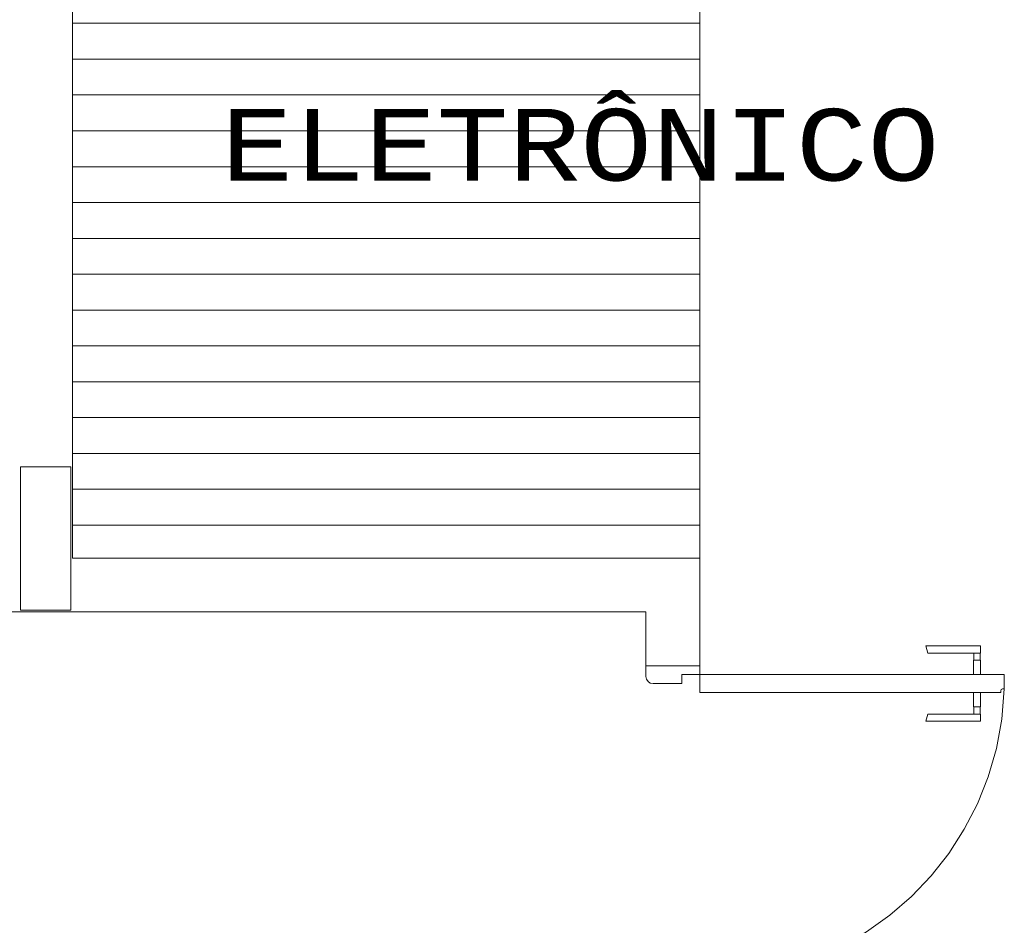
# Model space of a CAD drawing. Header units: feet. Extents: x 8 to 127, y 6 to 90.
# Tile 139 of 256: x 40.49 to 41.87, y 51.79 to 53.05. Entities that reach past the tile are written whole.
import ezdxf

# ---------------------------------------------------------------- set-up
doc = ezdxf.new("R2010")
doc.units = ezdxf.units.FT
doc.header["$MEASUREMENT"] = 0
doc.linetypes.add('HIDDENX2', pattern=[1.905, 1.27, -0.635])
for name, color, linetype in [('Alvenaria', 7, 'Continuous'), ('Esquadria', 250, 'Continuous'), ('FINA', 7, 'Continuous'), ('madeira', 35, 'Continuous'), ('Projeção', 252, 'HIDDENX2'), ('texto', 7, 'Continuous')]:
    doc.layers.add(name, color=color, linetype=linetype)
doc.styles.add('CourierNew', font='cour.ttf')

msp = doc.modelspace()

# ---------------------------------------------------------------- linework, layer by layer
at = {"layer": 'Alvenaria', "lineweight": 5}
for p, q in [((40.5652, 52.3), (40.5652, 54.55)), ((41.4402, 52.3), (40.5652, 52.3)), ((41.4402, 52.15), (41.4402, 52.3)), ((37.9652, 52.225), (41.3652, 52.225)), ((41.3652, 52.225), (41.3652, 52.15)), ((41.3652, 52.15), (41.4402, 52.15))]:
    msp.add_line(p, q, dxfattribs=at)
at = {"layer": 'Esquadria', "lineweight": 5}
for p, q in [((41.7584, 52.1675), (41.7556, 52.1775)), ((41.832, 52.1775), (41.7556, 52.1775)), ((41.832, 52.1675), (41.832, 52.1775)), ((41.832, 52.1675), (41.7584, 52.1675)), ((41.8228, 52.1575), (41.8228, 52.1675)), ((41.8313, 52.1575), (41.8313, 52.1675)), ((41.822, 52.1375), (41.822, 52.1575)), ((41.822, 52.1575), (41.832, 52.1575)), ((41.832, 52.1375), (41.832, 52.1575)), ((41.3652, 52.15), (41.3652, 52.135)), ((41.4152, 52.1375), (41.4402, 52.1375)), ((41.4152, 52.125), (41.4152, 52.1375)), ((41.4402, 52.1375), (41.4402, 52.15)), ((41.4402, 52.1375), (41.4402, 52.1125)), ((41.8652, 52.1375), (41.4402, 52.1375)), ((41.8652, 52.1175), (41.8652, 52.1375)), ((41.3752, 52.125), (41.4152, 52.125)), ((41.4402, 52.1125), (41.8602, 52.1125)), ((41.822, 52.1125), (41.822, 52.0925)), ((41.832, 52.1125), (41.832, 52.0925)), ((41.8602, 52.1125), (41.8602, 52.115)), ((41.8627, 52.1175), (41.8652, 52.1175)), ((41.7584, 52.0825), (41.7556, 52.0725)), ((41.832, 52.0825), (41.7584, 52.0825)), ((41.822, 52.0925), (41.832, 52.0925)), ((41.8228, 52.0925), (41.8228, 52.0825)), ((41.8313, 52.0925), (41.8313, 52.0825)), ((41.832, 52.0825), (41.832, 52.0725)), ((41.832, 52.0725), (41.7556, 52.0725))]:
    msp.add_line(p, q, dxfattribs=at)
for centre, radius, start, end in [((41.3752, 52.135), 0.01, 180, 270), ((41.8627, 52.115), 0.0025, 90, 180)]:
    msp.add_arc(centre, radius, start, end, dxfattribs=at)
at = {"layer": 'FINA', "linetype": 'Continuous', "lineweight": 5}
for p, q in [((40.5626, 52.4275), (40.4926, 52.4275)), ((40.4926, 52.4275), (40.4926, 52.2275)), ((40.5626, 52.2275), (40.5626, 52.4275)), ((40.4926, 52.2275), (40.5626, 52.2275))]:
    msp.add_line(p, q, dxfattribs=at)
at = {"layer": 'madeira', "lineweight": 5}
msp.add_line((41.4402, 54.55), (41.4402, 52.3), dxfattribs=at)
at = {"layer": 'madeira', "linetype": 'Continuous', "lineweight": 5}
for p, q in [((40.5652, 53.0461), (41.4402, 53.0461)), ((40.5652, 52.9961), (41.4402, 52.9961)), ((40.5652, 52.9461), (41.4402, 52.9461)), ((40.5652, 52.8961), (41.4402, 52.8961)), ((40.5652, 52.8461), (41.4402, 52.8461)), ((40.5652, 52.7961), (41.4402, 52.7961)), ((40.5652, 52.7461), (41.4402, 52.7461)), ((40.5652, 52.6961), (41.4402, 52.6961)), ((40.5652, 52.6461), (41.4402, 52.6461)), ((40.5652, 52.5961), (41.4402, 52.5961)), ((40.5652, 52.5461), (41.4402, 52.5461)), ((40.5652, 52.4961), (41.4402, 52.4961)), ((40.5652, 52.4461), (41.4402, 52.4461)), ((40.5652, 52.3961), (41.4402, 52.3961)), ((40.5652, 52.3461), (41.4402, 52.3461))]:
    msp.add_line(p, q, dxfattribs=at)
at = {"layer": 'Projeção', "lineweight": 5}
msp.add_arc((41.4467, 52.1312), 0.4187, 269.1064, 358.1329, dxfattribs=at)

# ---------------------------------------------------------------- texts
at = {"layer": 'texto', "lineweight": 5, "insert": (40.7726, 52.8252), "char_height": 0.1, "width": 2.100678, "attachment_point": 7, "line_spacing_factor": 0.9, "style": 'CourierNew'}
msp.add_mtext('ELETRÔNICO', dxfattribs=at)

doc.saveas('drawing.dxf')
